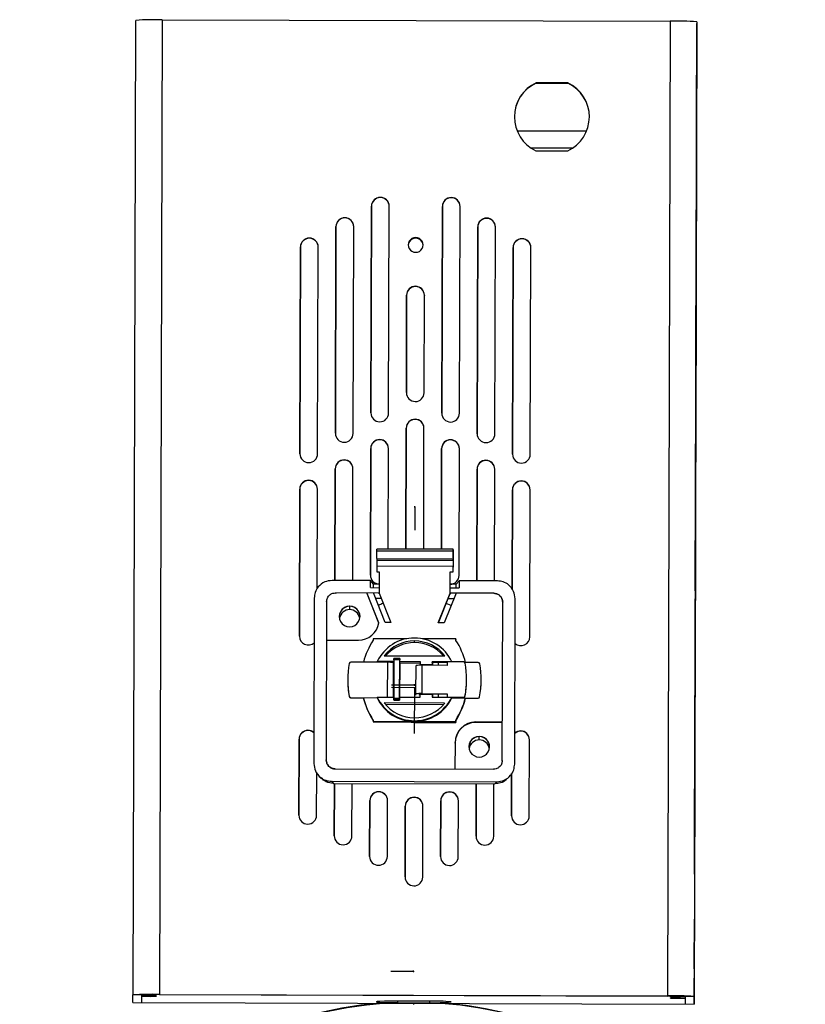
# Model space of a CAD drawing. Header units: millimetres. Extents: x -138 to 65, y -427 to -15.
# Tile 6 of 6: x -68 to 65, y -181 to -15. Entities that reach past the tile are written whole.
import ezdxf

# ---------------------------------------------------------------- set-up
doc = ezdxf.new("R2010")
doc.units = ezdxf.units.MM
doc.header["$PDSIZE"] = -1

msp = doc.modelspace()

# ---------------------------------------------------------------- linework, layer by layer
at = {"color": 7, "linetype": 'Continuous', "lineweight": 25}
for p, q in [((-48.6, -14.96), (-49.05, -179.91)), ((-44.1, -14.87), (-44.55, -179.82)), ((-44.1, -14.87), (41.9, -15.1)), ((41.9, -15.1), (41.45, -180.06)), ((46.4, -15.22), (45.95, -180.17)), ((46.35, -32.32), (46.4, -16.05)), ((46.4, -15.22), (46.4, -15.5)), ((46.4, -16.05), (46.4, -15.65)), ((24.57, -25.55), (19.18, -25.54)), ((19.18, -25.57), (19.18, -25.54)), ((19.18, -25.57), (24.57, -25.59)), ((24.57, -25.59), (24.57, -25.55)), ((15.96, -33.64), (27.74, -33.67)), ((18.24, -36.51), (25.45, -36.53)), ((46.34, -36.62), (45.96, -177.06)), ((19.15, -37.03), (24.54, -37.05)), ((46.28, -60.34), (46.34, -37.53)), ((46.34, -37.6), (46.28, -60.41)), ((46.32, -43.7), (46.34, -37.46)), ((46.34, -37.53), (46.32, -43.77)), ((-7.18, -44.96), (-7.18, -44.92)), ((4.82, -44.99), (4.82, -44.96)), ((-8.68, -46.42), (-8.78, -81.41)), ((-8.78, -81.41), (-8.68, -46.45)), ((-8.68, -46.45), (-8.68, -46.42)), ((-5.78, -81.42), (-5.68, -46.43)), ((-5.68, -46.46), (-5.68, -46.43)), ((3.32, -46.45), (3.22, -81.44)), ((3.22, -81.44), (3.32, -46.49)), ((3.32, -46.49), (3.32, -46.45)), ((6.22, -81.45), (6.32, -46.46)), ((6.32, -46.49), (6.32, -46.46)), ((-14.69, -49.86), (-14.79, -84.85)), ((-14.79, -84.85), (-14.69, -49.9)), ((-14.69, -49.9), (-14.69, -49.86)), ((-13.19, -48.4), (-13.19, -48.37)), ((-11.79, -84.86), (-11.69, -49.87)), ((-11.69, -49.91), (-11.69, -49.87)), ((9.31, -49.93), (9.21, -84.92)), ((9.21, -84.92), (9.31, -49.97)), ((9.31, -49.97), (9.31, -49.93)), ((10.81, -48.47), (10.81, -48.43)), ((12.21, -84.93), (12.31, -49.94)), ((12.31, -49.97), (12.31, -49.94)), ((46.23, -76.69), (46.31, -49.7)), ((46.31, -49.77), (46.23, -76.76)), ((46.23, -76.97), (46.31, -49.98)), ((46.31, -50.05), (46.23, -77.04)), ((46.28, -60.62), (46.31, -50.12)), ((46.31, -50.19), (46.28, -60.69)), ((-20.7, -53.31), (-20.8, -88.3)), ((-20.7, -53.35), (-20.7, -53.31)), ((-19.2, -51.85), (-19.2, -51.82)), ((-17.8, -88.31), (-17.7, -53.32)), ((-17.7, -53.35), (-17.7, -53.32)), ((-1.2, -51.83), (-1.2, -51.72)), ((16.8, -51.95), (16.8, -51.91)), ((-20.8, -88.3), (-20.7, -53.35)), ((15.3, -53.41), (15.2, -88.4)), ((15.2, -88.4), (15.3, -53.44)), ((15.3, -53.44), (15.3, -53.41)), ((18.2, -88.41), (18.3, -53.42)), ((18.3, -53.45), (18.3, -53.42)), ((-1.22, -60.01), (-1.22, -59.97)), ((-2.73, -61.47), (-2.77, -77.96)), ((-2.77, -77.96), (-2.73, -61.5)), ((-2.73, -61.5), (-2.73, -61.47)), ((0.23, -77.97), (0.27, -61.47)), ((0.27, -61.47), (0.27, -61.51)), ((46.19, -93.33), (46.26, -66.33)), ((46.26, -66.4), (46.19, -93.4)), ((46.19, -93.61), (46.26, -66.61)), ((46.26, -66.68), (46.19, -93.68)), ((-1.28, -82.5), (-1.28, -82.46)), ((46.14, -109.68), (46.22, -82.69)), ((46.22, -82.76), (46.14, -109.75)), ((46.14, -109.96), (46.22, -82.97)), ((46.22, -83.04), (46.14, -110.03)), ((-2.79, -83.96), (-2.84, -104.45)), ((-2.84, -104.45), (-2.79, -83.99)), ((-2.79, -83.99), (-2.79, -83.96)), ((0.16, -104.46), (0.21, -83.97)), ((0.21, -84), (0.21, -83.97)), ((-7.29, -85.95), (-7.29, -85.91)), ((4.71, -85.98), (4.71, -85.94)), ((-8.8, -87.41), (-8.86, -108.86)), ((-8.86, -108.86), (-8.8, -87.44)), ((-8.8, -87.44), (-8.8, -87.41)), ((-5.84, -104.45), (-5.8, -87.41)), ((-5.8, -87.45), (-5.8, -87.41)), ((3.2, -87.44), (3.16, -104.47)), ((3.16, -104.47), (3.2, -87.47)), ((3.2, -87.47), (3.2, -87.44)), ((6.14, -108.9), (6.2, -87.45)), ((6.2, -87.48), (6.2, -87.45)), ((-13.3, -89.39), (-13.3, -89.36)), ((10.7, -89.46), (10.7, -89.42)), ((-14.81, -90.85), (-14.86, -109.76)), ((-14.86, -109.76), (-14.81, -90.89)), ((-14.81, -90.89), (-14.81, -90.85)), ((-11.86, -109.76), (-11.81, -90.86)), ((-11.81, -90.9), (-11.81, -90.86)), ((9.19, -90.92), (9.14, -109.82)), ((9.14, -109.82), (9.19, -90.95)), ((9.19, -90.95), (9.19, -90.92)), ((12.14, -109.83), (12.19, -90.93)), ((12.19, -90.96), (12.19, -90.93)), ((-19.31, -92.84), (-19.31, -92.8)), ((16.69, -92.94), (16.69, -92.9)), ((-20.82, -94.3), (-20.88, -119.18)), ((-20.88, -119.18), (-20.82, -94.33)), ((-20.82, -94.33), (-20.82, -94.3)), ((-17.86, -111.17), (-17.82, -94.31)), ((-17.82, -94.34), (-17.82, -94.31)), ((15.18, -94.4), (15.14, -111.3)), ((15.14, -111.3), (15.18, -94.43)), ((15.18, -94.43), (15.18, -94.4)), ((18.12, -119.29), (18.18, -94.41)), ((18.18, -94.44), (18.18, -94.41)), ((46.1, -126.32), (46.17, -99.32)), ((46.17, -99.39), (46.1, -126.39)), ((46.1, -126.6), (46.17, -99.6)), ((46.17, -99.67), (46.1, -126.67)), ((-7.8, -106.05), (-7.79, -104.78)), ((5.16, -104.48), (-7.79, -104.44)), ((5.16, -104.82), (-7.79, -104.78)), ((5.16, -104.82), (5.15, -106.09)), ((-7.8, -106.05), (5.15, -106.09)), ((-7.8, -106.05), (-7.8, -106.3)), ((-7.8, -106.3), (5.15, -106.34)), ((-7.8, -106.3), (-7.8, -107.3)), ((5.15, -105.95), (5.15, -107.52)), ((5.15, -106.34), (5.15, -106.09)), ((5.15, -106.34), (5.15, -107.34)), ((-7.8, -107.3), (5.15, -107.34)), ((-7.8, -107.3), (-7.8, -108.27)), ((-7.8, -108.27), (-7.35, -108.27)), ((-7.35, -108.27), (-7.36, -111.88)), ((4.64, -111.91), (4.65, -108.3)), ((4.64, -111.01), (4.65, -108.3)), ((4.65, -108.3), (5.15, -108.3)), ((5.15, -108.3), (5.15, -107.3)), ((5.15, -107.34), (5.15, -107.3)), ((5.15, -108.3), (5.15, -108.03)), ((-8.86, -109.77), (-15.36, -109.75)), ((-8.86, -110.97), (-8.86, -109.77)), ((-8.36, -110.37), (-8.86, -109.77)), ((6.14, -109.81), (5.64, -110.41)), ((6.14, -109.81), (6.14, -111.01)), ((12.64, -109.83), (6.14, -109.81)), ((-8.86, -110.97), (-7.36, -110.98)), ((-8.36, -110.97), (-8.36, -110.37)), ((-7.36, -110.37), (-8.36, -110.37)), ((5.64, -110.41), (4.64, -110.4)), ((4.64, -111.01), (6.14, -111.01)), ((5.64, -111.01), (5.64, -110.41)), ((-18.37, -112.74), (-18.44, -140.74)), ((-7.36, -111.88), (-14.76, -111.86)), ((-14.76, -111.86), (-14.73, -111.97)), ((-7.43, -116.95), (-9.44, -111.87)), ((-7.43, -117), (-9.43, -111.98)), ((-6.38, -116.88), (-8.36, -111.87)), ((-7.01, -112.82), (-7.99, -112.82)), ((-7.36, -111.88), (-5.38, -116.88)), ((-7.36, -112.02), (-7.36, -111.88)), ((-7.36, -111.93), (-5.4, -116.88)), ((-7.36, -111.93), (-7.36, -112.02)), ((-7.36, -112.02), (-7.33, -112.02)), ((2.62, -116.9), (4.64, -111.91)), ((2.64, -116.9), (4.64, -111.96)), ((5.64, -111.91), (3.62, -116.9)), ((5.26, -112.85), (4.28, -112.85)), ((4.6, -112.05), (4.64, -112.05)), ((12.04, -111.93), (4.64, -111.91)), ((4.64, -111.91), (4.64, -112.05)), ((15.56, -140.83), (15.63, -112.84)), ((-16.27, -113.35), (-16.34, -140.14)), ((-16.23, -113.46), (-16.27, -113.35)), ((-12.37, -114.69), (-12.37, -114.09)), ((13.46, -140.22), (13.53, -113.43)), ((46.05, -142.67), (46.13, -115.68)), ((46.13, -115.75), (46.05, -142.74)), ((46.05, -142.95), (46.13, -115.96)), ((46.13, -116.03), (46.05, -143.02)), ((-5.38, -116.88), (-6.38, -116.88)), ((3.62, -116.9), (2.62, -116.9)), ((-16.29, -119.85), (-10.89, -119.86)), ((-2.7, -119.62), (-8.39, -119.61)), ((-8.39, -119.61), (-8.39, -119.86)), ((5.61, -119.65), (-0.08, -119.63)), ((5.61, -119.9), (5.61, -119.65)), ((5.61, -119.65), (5.61, -119.74)), ((5.61, -119.9), (5.61, -119.74)), ((-1.39, -120.28), (-1.39, -120)), ((-6.52, -122.49), (3.73, -122.52)), ((-4.89, -123.2), (-4.91, -129.69)), ((-3.89, -122.95), (-4.89, -122.95)), ((-3.89, -123.2), (-4.89, -123.2)), ((-3.91, -129.7), (-3.89, -123.2)), ((-3.9, -123.49), (-3.89, -122.99)), ((-3.89, -122.95), (-3.89, -122.99)), ((-5.93, -123.61), (-12.19, -123.6)), ((-4.9, -123.49), (-7.72, -123.48)), ((-7.72, -123.61), (-7.72, -123.48)), ((-5.94, -129.49), (-5.93, -123.61)), ((-4.96, -129.49), (-4.95, -123.63)), ((-4.9, -123.63), (-4.95, -123.63)), ((-3.9, -123.76), (-3.91, -129.49)), ((-3.9, -123.76), (-3.9, -123.49)), ((-0.4, -123.5), (-3.9, -123.49)), ((-0.4, -123.77), (-3.9, -123.76)), ((-1.15, -128.94), (-1.14, -124.14)), ((-0.4, -124), (-0.4, -123.5)), ((1.6, -124.01), (-0.4, -124)), ((-0.4, -124.03), (-0.4, -124)), ((1.6, -124.04), (-0.4, -124.03)), ((-0.4, -124.12), (-0.4, -124.03)), ((-0.14, -124.12), (-0.15, -128.92)), ((4.13, -124.13), (-0.14, -124.12)), ((1.6, -123.51), (1.6, -124.01)), ((1.6, -123.65), (1.6, -123.51)), ((4.93, -123.52), (1.6, -123.51)), ((1.6, -123.65), (1.6, -124.12)), ((1.65, -123.65), (1.6, -123.65)), ((1.6, -124.04), (1.6, -124.01)), ((1.6, -124.12), (1.6, -124.04)), ((1.65, -123.65), (1.65, -124.12)), ((4.13, -123.64), (2.63, -123.64)), ((2.63, -123.64), (2.63, -124.12)), ((4.13, -123.53), (4.13, -124.13)), ((6.93, -123.54), (4.13, -123.53)), ((4.93, -123.52), (4.93, -123.53)), ((9.4, -123.65), (7.14, -123.65)), ((-12.7, -126.6), (-12.7, -126.61)), ((7.43, -126.55), (7.43, -126.53)), ((9.9, -126.67), (9.9, -126.65)), ((-12.45, -129.41), (-12.45, -129.39)), ((-12.21, -129.59), (-7.74, -129.61)), ((-12.21, -129.59), (-12.21, -129.61)), ((-12.21, -129.61), (-10.04, -129.62)), ((-10.04, -129.62), (-10.04, -129.6)), ((-7.74, -129.48), (-4.91, -129.49)), ((-7.74, -129.48), (-7.74, -129.61)), ((-4.91, -129.69), (-3.91, -129.7)), ((-3.91, -129.95), (-4.91, -129.95)), ((-4.91, -129.95), (-4.91, -129.99)), ((-3.91, -129.99), (-3.91, -129.49)), ((-3.91, -129.49), (-0.41, -129.5)), ((-3.91, -129.95), (-3.91, -129.99)), ((-1.15, -129.16), (-1.15, -128.94)), ((-0.55, -128.93), (4.12, -128.95)), ((-0.55, -129.17), (-0.55, -128.93)), ((-0.41, -129), (-0.41, -128.93)), ((-0.41, -129.5), (-0.41, -129)), ((-0.41, -129), (1.59, -129.01)), ((-0.15, -128.92), (4.12, -128.93)), ((1.59, -128.94), (1.59, -129.51)), ((1.59, -129.04), (1.59, -128.94)), ((1.59, -129.01), (1.59, -129.51)), ((1.59, -129.04), (1.59, -129.01)), ((1.59, -129.51), (4.91, -129.52)), ((1.64, -128.94), (1.64, -129.51)), ((2.62, -128.94), (2.62, -129.51)), ((4.12, -128.93), (4.12, -129.52)), ((4.91, -129.64), (4.91, -129.52)), ((4.91, -129.53), (6.91, -129.53)), ((4.91, -129.55), (6.91, -129.55)), ((4.91, -129.64), (9.38, -129.65)), ((6.91, -129.55), (6.91, -129.53)), ((7.16, -129.33), (7.16, -129.35)), ((7.22, -129.67), (7.22, -129.65)), ((7.22, -129.67), (9.38, -129.67)), ((9.38, -129.67), (9.38, -129.65)), ((9.63, -129.45), (9.63, -129.47)), ((3.71, -130.51), (-6.54, -130.49)), ((3.48, -130.79), (-6.31, -130.77)), ((-4.91, -129.99), (-3.91, -129.99)), ((46.01, -157.66), (46.08, -132.32)), ((46.08, -132.39), (46.01, -157.73)), ((46.01, -157.94), (46.08, -132.6)), ((46.08, -132.67), (46.01, -158.01)), ((-8.42, -133.35), (-8.42, -133.6)), ((-8.42, -133.6), (5.58, -133.64)), ((-8.42, -133.6), (-8.42, -133.67)), ((-8.42, -133.67), (-1.42, -133.69)), ((-2.56, -133.69), (-1.42, -133.79)), ((-1.42, -133.5), (-1.42, -133.62)), ((-1.42, -133.69), (-1.42, -133.79)), ((-1.42, -133.79), (5.58, -133.8)), ((5.58, -133.64), (5.58, -133.39)), ((5.58, -133.39), (5.58, -133.49)), ((5.58, -133.8), (5.58, -133.49)), ((5.58, -133.64), (5.58, -133.8)), ((13.48, -133.73), (8.98, -133.71)), ((8.98, -133.79), (8.98, -133.71)), ((13.44, -133.8), (8.98, -133.79)), ((-20.93, -136.61), (-20.97, -149.5)), ((-20.93, -136.65), (-20.93, -136.61)), ((-19.43, -135.15), (-19.43, -135.12)), ((9.57, -136.75), (9.57, -136.14)), ((16.57, -135.25), (16.57, -135.22)), ((-20.97, -149.5), (-20.93, -136.65)), ((5.47, -137.2), (5.45, -141.7)), ((5.47, -137.28), (5.45, -141.7)), ((5.47, -137.28), (5.47, -137.2)), ((18.03, -149.61), (18.07, -136.72)), ((18.07, -136.76), (18.07, -136.72)), ((13.42, -140.26), (13.46, -140.22)), ((-17.97, -149.51), (-17.95, -142.28)), ((-17.57, -142.86), (-17.22, -143.21)), ((-14.85, -141.65), (11.95, -141.72)), ((14.32, -143.3), (14.67, -142.95)), ((15.05, -142.41), (15.03, -149.6)), ((15.03, -149.6), (15.05, -142.41)), ((-15.45, -143.74), (12.55, -143.82)), ((-15.45, -143.74), (-15.1, -144.1)), ((-15.1, -144.1), (12.2, -144.17)), ((-14.95, -144.1), (-14.98, -152.98)), ((-14.98, -152.98), (-14.95, -144.1)), ((-11.98, -152.99), (-11.95, -144.1)), ((9.05, -144.16), (9.02, -153.05)), ((9.02, -153.05), (9.05, -144.16)), ((12.02, -153.05), (12.05, -144.17)), ((12.2, -144.17), (12.55, -143.82)), ((-7.46, -145.54), (-7.46, -145.51)), ((-1.46, -146.48), (-1.46, -146.45)), ((4.54, -145.58), (4.54, -145.54)), ((-8.96, -147), (-8.99, -156.46)), ((-8.99, -156.46), (-8.96, -147.04)), ((-8.96, -147.04), (-8.96, -147)), ((-5.99, -156.47), (-5.96, -147.01)), ((-5.96, -147.05), (-5.96, -147.01)), ((-2.96, -147.94), (-3, -159.94)), ((-3, -159.94), (-2.96, -147.98)), ((-2.96, -147.98), (-2.96, -147.94)), ((0, -159.95), (0.04, -147.95)), ((0.04, -147.99), (0.04, -147.95)), ((3.04, -147.04), (3.01, -156.49)), ((3.01, -156.49), (3.04, -147.07)), ((3.04, -147.07), (3.04, -147.04)), ((6.01, -156.5), (6.04, -147.05)), ((6.04, -147.08), (6.04, -147.05)), ((46.01, -157.52), (46.04, -148.67)), ((46.04, -148.74), (46.01, -157.59)), ((46.01, -157.8), (46.04, -148.95)), ((46.03, -149.02), (46.01, -157.87)), ((-47.55, -179.92), (-49.05, -179.91)), ((-49.05, -181.2), (-49.05, -179.91)), ((-47.55, -181.2), (-47.55, -179.92)), ((-45.05, -179.93), (-47.55, -179.93)), ((-47.55, -180.18), (-47.55, -179.93)), ((-46.05, -179.97), (-46.05, -180.15)), ((-45.05, -179.97), (-46.05, -179.97)), ((-45.05, -179.93), (-45.05, -179.97)), ((-44.55, -179.82), (41.45, -180.06)), ((-44.55, -179.82), (-44.55, -179.85)), ((-44.55, -179.85), (41.45, -180.09)), ((-49.05, -181.2), (45.95, -181.46)), ((-49.05, -181.2), (45.95, -181.46)), ((-45.05, -180.19), (-47.55, -180.18)), ((-45.05, -180.16), (-46.05, -180.15)), ((-45.05, -180.16), (-45.05, -180.19)), ((1.14, -180.95), (-4.25, -180.94)), ((-4.25, -180.94), (-4.25, -181.21)), ((-4.25, -181.21), (1.14, -181.22)), ((1.14, -180.95), (1.14, -181.22)), ((41.45, -180.09), (41.45, -180.06)), ((41.95, -180.17), (44.45, -180.18)), ((41.95, -180.17), (41.95, -180.21)), ((41.95, -180.21), (41.95, -180.17)), ((41.95, -180.21), (42.95, -180.21)), ((41.95, -180.39), (42.95, -180.4)), ((41.95, -180.39), (41.95, -180.43)), ((41.95, -180.43), (41.95, -180.39)), ((41.95, -180.43), (44.45, -180.44)), ((42.95, -180.4), (42.95, -180.21)), ((44.45, -180.17), (44.45, -181.45)), ((44.45, -180.18), (44.45, -180.17)), ((45.95, -180.17), (44.45, -180.17)), ((45.95, -180.17), (45.95, -181.46))]:
    msp.add_line(p, q, dxfattribs=at)
at = {"color": 7, "linetype": 'Continuous'}
for p, q in [((-1.32, -97.35), (-1.33, -101.22)), ((-1.32, -97.35), (-1.32, -97.17)), ((-1.41, -127.91), (-5.28, -127.89)), ((-1.41, -127.49), (-5.27, -127.48)), ((-1.41, -127.91), (-1.43, -135.64)), ((-1.41, -127.49), (-1.41, -127.31)), ((-1.54, -175.94), (-5.41, -175.93)), ((-1.54, -175.94), (-1.54, -175.76))]:
    msp.add_line(p, q, dxfattribs=at)
at = {"color": 7, "linetype": 'Continuous', "lineweight": 25, "flags": 128}
for points in [[(46.4, -15.65), (46.4, -15.62), (46.4, -15.59), (46.4, -15.56), (46.4, -15.54), (46.4, -15.52), (46.4, -15.51), (46.4, -15.5), (46.4, -15.5)], [(46.37, -26.5), (46.37, -26.37), (46.37, -25.95), (46.37, -25.27), (46.38, -24.4), (46.38, -23.43), (46.38, -22.45), (46.38, -21.56), (46.39, -20.85), (46.39, -20.38), (46.39, -20.21)], [(46.39, -20.21), (46.39, -20.34), (46.39, -20.76), (46.38, -21.45), (46.38, -22.31), (46.38, -23.28), (46.38, -24.26), (46.37, -25.15), (46.37, -25.86), (46.37, -26.33), (46.37, -26.5)], [(46.34, -36.62), (46.34, -35.93), (46.35, -35.26), (46.35, -34.62), (46.35, -34.02), (46.35, -33.48), (46.35, -33.01), (46.35, -32.62), (46.35, -32.32)], [(46.34, -37.46), (46.34, -36.89), (46.34, -36.41), (46.34, -36.1), (46.34, -36), (46.34, -36.12), (46.34, -36.46), (46.34, -36.95), (46.34, -37.53)], [(46.34, -37.53), (46.34, -36.96), (46.34, -36.48), (46.34, -36.17), (46.34, -36.07), (46.34, -36.19), (46.34, -36.53), (46.34, -37.02), (46.34, -37.6)], [(46.3, -50.56), (46.31, -50.43), (46.31, -50), (46.31, -49.32), (46.31, -48.45), (46.31, -47.48), (46.32, -46.51), (46.32, -45.62), (46.32, -44.91), (46.32, -44.44), (46.32, -44.26)], [(46.32, -44.26), (46.32, -44.39), (46.32, -44.82), (46.32, -45.5), (46.32, -46.37), (46.31, -47.34), (46.31, -48.31), (46.31, -49.2), (46.31, -49.92), (46.31, -50.38), (46.3, -50.56)], [(46.32, -43.77), (46.32, -44.34), (46.32, -44.82), (46.32, -45.13), (46.32, -45.23), (46.32, -45.11), (46.32, -44.77), (46.32, -44.28), (46.32, -43.7)], [(46.31, -49.7), (46.31, -49.13), (46.31, -48.65), (46.31, -48.33), (46.31, -48.23), (46.31, -48.36), (46.31, -48.7), (46.31, -49.19), (46.31, -49.77)], [(46.31, -49.98), (46.31, -49.41), (46.31, -48.93), (46.31, -48.61), (46.31, -48.51), (46.31, -48.64), (46.31, -48.98), (46.31, -49.47), (46.31, -50.05)], [(46.31, -50.12), (46.31, -49.55), (46.31, -49.07), (46.31, -48.75), (46.31, -48.65), (46.31, -48.78), (46.31, -49.12), (46.31, -49.61), (46.31, -50.19)], [(46.28, -60.41), (46.28, -60.98), (46.27, -61.46), (46.27, -61.77), (46.27, -61.87), (46.27, -61.74), (46.27, -61.41), (46.28, -60.91), (46.28, -60.34)], [(46.28, -60.69), (46.28, -61.26), (46.27, -61.74), (46.27, -62.05), (46.27, -62.15), (46.27, -62.02), (46.27, -61.69), (46.28, -61.19), (46.28, -60.62)], [(46.26, -66.33), (46.26, -65.76), (46.26, -65.28), (46.27, -64.97), (46.27, -64.87), (46.27, -65), (46.26, -65.33), (46.26, -65.83), (46.26, -66.4)], [(46.26, -66.61), (46.26, -66.04), (46.26, -65.56), (46.26, -65.25), (46.26, -65.15), (46.26, -65.28), (46.26, -65.61), (46.26, -66.11), (46.26, -66.68)], [(46.23, -76.76), (46.23, -77.33), (46.23, -77.81), (46.23, -78.12), (46.23, -78.23), (46.23, -78.1), (46.23, -77.76), (46.23, -77.27), (46.23, -76.69)], [(46.23, -77.04), (46.23, -77.61), (46.23, -78.09), (46.23, -78.4), (46.23, -78.51), (46.23, -78.38), (46.23, -78.04), (46.23, -77.55), (46.23, -76.97)], [(46.22, -82.69), (46.22, -82.12), (46.22, -81.64), (46.22, -81.33), (46.22, -81.22), (46.22, -81.35), (46.22, -81.69), (46.22, -82.18), (46.22, -82.76)], [(46.22, -82.97), (46.22, -82.4), (46.22, -81.92), (46.22, -81.61), (46.22, -81.5), (46.22, -81.63), (46.22, -81.97), (46.22, -82.46), (46.22, -83.04)], [(46.19, -93.4), (46.19, -93.97), (46.18, -94.45), (46.18, -94.76), (46.18, -94.86), (46.18, -94.73), (46.18, -94.4), (46.19, -93.9), (46.19, -93.33)], [(46.19, -93.68), (46.18, -94.25), (46.18, -94.73), (46.18, -95.04), (46.18, -95.14), (46.18, -95.01), (46.18, -94.68), (46.19, -94.18), (46.19, -93.61)], [(46.17, -99.32), (46.17, -98.75), (46.17, -98.27), (46.17, -97.96), (46.18, -97.86), (46.17, -97.99), (46.17, -98.32), (46.17, -98.82), (46.17, -99.39)], [(46.17, -99.6), (46.17, -99.03), (46.17, -98.55), (46.17, -98.24), (46.17, -98.14), (46.17, -98.27), (46.17, -98.6), (46.17, -99.1), (46.17, -99.67)], [(-7.79, -104.78), (-7.79, -104.56), (-7.79, -104.45), (-7.79, -104.44)], [(5.15, -105.95), (5.15, -105.54), (5.15, -105.16), (5.16, -104.84), (5.16, -104.61), (5.16, -104.49), (5.16, -104.49), (5.16, -104.6), (5.16, -104.82)], [(5.15, -108.03), (5.15, -108.01), (5.15, -107.98), (5.15, -107.94), (5.15, -107.87), (5.15, -107.8), (5.15, -107.71), (5.15, -107.61), (5.15, -107.52)], [(46.14, -109.75), (46.14, -110.32), (46.14, -110.8), (46.14, -111.12), (46.14, -111.22), (46.14, -111.09), (46.14, -110.75), (46.14, -110.26), (46.14, -109.68)], [(46.14, -110.03), (46.14, -110.6), (46.14, -111.08), (46.14, -111.4), (46.14, -111.5), (46.14, -111.37), (46.14, -111.03), (46.14, -110.54), (46.14, -109.96)], [(4.79, -114.01), (3.99, -113.67), (3.95, -113.66)], [(46.13, -115.68), (46.13, -115.11), (46.13, -114.63), (46.13, -114.32), (46.13, -114.22), (46.13, -114.34), (46.13, -114.68), (46.13, -115.17), (46.13, -115.75)], [(46.13, -115.96), (46.13, -115.39), (46.13, -114.91), (46.13, -114.6), (46.13, -114.5), (46.13, -114.62), (46.13, -114.96), (46.13, -115.45), (46.13, -116.03)], [(-4.89, -123.2), (-4.89, -123.15), (-4.89, -123.1), (-4.89, -123.06), (-4.89, -123.02), (-4.89, -122.99), (-4.89, -122.97), (-4.89, -122.96), (-4.89, -122.95)], [(-3.89, -122.95), (-3.89, -122.96), (-3.89, -122.97), (-3.89, -122.99), (-3.89, -123.02), (-3.89, -123.06), (-3.89, -123.1), (-3.89, -123.15), (-3.89, -123.2)], [(46.1, -126.39), (46.1, -126.96), (46.09, -127.44), (46.09, -127.75), (46.09, -127.85), (46.09, -127.72), (46.09, -127.39), (46.1, -126.89), (46.1, -126.32)], [(46.1, -126.67), (46.09, -127.24), (46.09, -127.72), (46.09, -128.03), (46.09, -128.13), (46.09, -128), (46.09, -127.67), (46.09, -127.17), (46.1, -126.6)], [(-4.91, -129.95), (-4.91, -129.94), (-4.91, -129.93), (-4.91, -129.9), (-4.91, -129.87), (-4.91, -129.83), (-4.91, -129.79), (-4.91, -129.74), (-4.91, -129.69)], [(-3.91, -129.7), (-3.91, -129.75), (-3.91, -129.79), (-3.91, -129.84), (-3.91, -129.87), (-3.91, -129.91), (-3.91, -129.93), (-3.91, -129.95), (-3.91, -129.95)], [(46.08, -132.32), (46.08, -131.74), (46.08, -131.27), (46.08, -130.95), (46.08, -130.85), (46.08, -130.98), (46.08, -131.32), (46.08, -131.81), (46.08, -132.39)], [(46.08, -132.6), (46.08, -132.02), (46.08, -131.55), (46.08, -131.23), (46.08, -131.13), (46.08, -131.26), (46.08, -131.59), (46.08, -132.09), (46.08, -132.67)], [(46.05, -142.74), (46.05, -143.31), (46.05, -143.79), (46.05, -144.11), (46.05, -144.21), (46.05, -144.08), (46.05, -143.74), (46.05, -143.25), (46.05, -142.67)], [(46.05, -143.02), (46.05, -143.59), (46.05, -144.07), (46.05, -144.39), (46.05, -144.49), (46.05, -144.36), (46.05, -144.02), (46.05, -143.53), (46.05, -142.95)], [(46.04, -148.95), (46.04, -148.38), (46.04, -147.9), (46.04, -147.59), (46.04, -147.49), (46.04, -147.61), (46.04, -147.95), (46.04, -148.44), (46.03, -149.02)], [(46.04, -148.67), (46.04, -148.1), (46.04, -147.62), (46.04, -147.31), (46.04, -147.21), (46.04, -147.33), (46.04, -147.67), (46.04, -148.16), (46.04, -148.74)], [(46.02, -155.53), (46.02, -155.4), (46.02, -154.97), (46.02, -154.29), (46.02, -153.42), (46.03, -152.46), (46.03, -151.48), (46.03, -150.59), (46.03, -149.88), (46.03, -149.41), (46.03, -149.23)], [(46.03, -149.23), (46.03, -149.36), (46.03, -149.79), (46.03, -150.47), (46.03, -151.34), (46.03, -152.31), (46.02, -153.29), (46.02, -154.17), (46.02, -154.89), (46.02, -155.35), (46.02, -155.53)], [(46.01, -157.59), (46.01, -158.16), (46.01, -158.64), (46.01, -158.95), (46.01, -159.05), (46.01, -158.93), (46.01, -158.59), (46.01, -158.1), (46.01, -157.52)], [(46.01, -157.73), (46.01, -158.3), (46.01, -158.78), (46.01, -159.09), (46.01, -159.19), (46.01, -159.07), (46.01, -158.73), (46.01, -158.24), (46.01, -157.66)], [(46.01, -157.87), (46.01, -158.44), (46.01, -158.92), (46.01, -159.23), (46.01, -159.33), (46.01, -159.21), (46.01, -158.87), (46.01, -158.38), (46.01, -157.8)], [(46.01, -158.01), (46.01, -158.58), (46.01, -159.06), (46.01, -159.37), (46.01, -159.47), (46.01, -159.35), (46.01, -159.01), (46.01, -158.52), (46.01, -157.94)], [(45.96, -175.46), (45.96, -175.33), (45.96, -174.91), (45.97, -174.23), (45.97, -173.36), (45.97, -172.39), (45.97, -171.41), (45.98, -170.52), (45.98, -169.81), (45.98, -169.34), (45.98, -169.17)], [(45.98, -169.17), (45.98, -169.3), (45.98, -169.72), (45.98, -170.4), (45.97, -171.27), (45.97, -172.24), (45.97, -173.22), (45.97, -174.11), (45.96, -174.82), (45.96, -175.29), (45.96, -175.46)], [(45.95, -181.46), (45.95, -181.39), (45.95, -181.15), (45.95, -180.76), (45.95, -180.21), (45.95, -179.54), (45.95, -178.78), (45.96, -177.94), (45.96, -177.06)], [(-46.37, -179.93), (-46.34, -179.94), (-46.05, -179.97)], [(-4.25, -180.94), (-5.47, -180.95), (-6.49, -180.97), (-7.26, -181), (-7.74, -181.03), (-7.9, -181.06), (-7.74, -181.1), (-7.26, -181.13), (-6.49, -181.16), (-5.47, -181.19), (-4.25, -181.21)], [(-1.55, -181.33), (-1.55, -181.38), (-1.55, -181.45), (-1.55, -181.52)], [(42.95, -180.21), (43.24, -180.18), (43.27, -180.18)]]:
    msp.add_lwpolyline(points, dxfattribs=at)
at = {"color": 7, "linetype": 'Continuous', "lineweight": 25}
for centre, radius, start, end in [((-45.35, -63.17), 48.32, 88.5096, 93.849), ((42.89, -63.41), 48.32, 85.837, 91.1764), ((21.86, -31.29), 6.35, 114.9387, 244.7473), ((21.86, -31.33), 6.35, 114.9396, 179.8478), ((21.86, -31.29), 6.35, 294.9387, 64.7473), ((21.86, -31.33), 6.35, 359.8542, 64.7461), ((-7.18, -46.42), 1.5, 89.8352, 179.8352), ((-7.18, -46.46), 1.5, 89.8352, 179.8352), ((-7.18, -46.42), 1.5, 359.8508, 89.8508), ((-7.18, -46.46), 1.5, 359.8508, 89.8508), ((4.82, -46.45), 1.5, 89.8352, 179.8352), ((4.82, -46.49), 1.5, 89.8352, 179.8352), ((4.82, -46.45), 1.5, 359.8508, 89.8508), ((4.82, -46.49), 1.5, 359.8508, 89.8508), ((-13.19, -49.87), 1.5, 89.8352, 179.8352), ((-13.19, -49.9), 1.5, 89.8352, 179.8352), ((-13.19, -49.87), 1.5, 359.8508, 89.8508), ((-13.19, -49.9), 1.5, 359.8508, 89.8508), ((10.81, -49.93), 1.5, 89.8352, 179.8352), ((10.81, -49.97), 1.5, 89.8352, 179.8352), ((10.81, -49.93), 1.5, 359.8508, 89.8508), ((10.81, -49.97), 1.5, 359.8508, 89.8508), ((-19.2, -53.32), 1.5, 89.8352, 179.8352), ((-19.2, -53.35), 1.5, 89.8352, 179.8352), ((-19.2, -53.32), 1.5, 359.8508, 89.8508), ((-19.2, -53.35), 1.5, 359.8508, 89.8508), ((-1.2, -52.97), 1.25, 89.8305, 269.8555), ((-1.2, -53.08), 1.25, 89.8354, 177.4357), ((-1.2, -52.97), 1.25, 269.8305, 89.8555), ((-1.2, -53.08), 1.25, 2.2659, 89.8506), ((16.8, -53.41), 1.5, 89.8352, 179.8352), ((16.8, -53.45), 1.5, 89.8352, 179.8352), ((16.8, -53.41), 1.5, 359.8508, 89.8508), ((16.8, -53.45), 1.5, 359.8508, 89.8508), ((-1.23, -61.47), 1.5, 89.8352, 179.8352), ((-1.23, -61.47), 1.5, 359.8508, 89.8508), ((-1.23, -61.51), 1.5, 89.8352, 179.8352), ((-1.23, -61.51), 1.5, 359.8508, 89.8508), ((-1.27, -77.97), 1.5, 179.8556, 359.8305), ((-7.28, -81.41), 1.5, 179.8556, 359.8305), ((4.72, -81.44), 1.5, 179.8556, 359.8305), ((-1.29, -83.96), 1.5, 89.8352, 179.8352), ((-1.29, -84), 1.5, 89.8352, 179.8352), ((-1.29, -83.96), 1.5, 359.8508, 89.8508), ((-1.29, -84), 1.5, 359.8508, 89.8508), ((-13.29, -84.86), 1.5, 179.8556, 359.8305), ((10.71, -84.92), 1.5, 179.8556, 359.8305), ((-7.3, -87.41), 1.5, 89.8352, 179.8352), ((-7.3, -87.45), 1.5, 89.8352, 179.8352), ((-7.3, -87.41), 1.5, 359.8508, 89.8508), ((-7.3, -87.45), 1.5, 359.8508, 89.8508), ((4.7, -87.44), 1.5, 89.8352, 179.8352), ((4.7, -87.48), 1.5, 89.8352, 179.8352), ((4.7, -87.44), 1.5, 359.8508, 89.8508), ((4.7, -87.48), 1.5, 359.8508, 89.8508), ((-19.3, -88.31), 1.5, 179.8556, 359.8305), ((-13.31, -90.86), 1.5, 89.8352, 179.8352), ((-13.31, -90.89), 1.5, 89.8352, 179.8352), ((-13.31, -90.86), 1.5, 359.8508, 89.8508), ((-13.31, -90.89), 1.5, 359.8508, 89.8508), ((10.69, -90.92), 1.5, 89.8352, 179.8352), ((10.69, -90.96), 1.5, 89.8352, 179.8352), ((10.69, -90.92), 1.5, 359.8508, 89.8508), ((10.69, -90.96), 1.5, 359.8508, 89.8508), ((16.7, -88.4), 1.5, 179.8556, 359.8305), ((-19.32, -94.3), 1.5, 89.8352, 179.8352), ((-19.32, -94.34), 1.5, 89.8352, 179.8352), ((-19.32, -94.3), 1.5, 359.8508, 89.8508), ((-19.32, -94.34), 1.5, 359.8508, 89.8508), ((16.68, -94.4), 1.5, 89.8352, 179.8352), ((16.68, -94.44), 1.5, 89.8352, 179.8352), ((16.68, -94.4), 1.5, 359.8508, 89.8508), ((16.68, -94.44), 1.5, 359.8508, 89.8508), ((-7.36, -108.86), 1.5, 179.8508, 269.8447), ((4.64, -108.89), 1.5, 269.8306, 359.834), ((-12.38, -115.84), 1.75, 89.8305, 269.8555), ((-12.38, -115.88), 1.75, 89.8326, 179.8456), ((-12.38, -116.44), 1.75, 89.8362, 169.8606), ((-12.37, -115.84), 1.75, 269.8305, 89.8555), ((-12.37, -115.88), 1.75, 359.8586, 89.8508), ((-12.38, -116.44), 1.75, 9.841, 89.8499), ((-1.41, -127.4), 14.75, 110.9895, 114.5159), ((-10.88, -116.36), 3.5, 269.8369, 350.3933), ((-19.38, -119.19), 1.5, 179.8567, 311.6431), ((1.98, -126.63), 12.39, 146.8268, 165.8274), ((-1.4, -126.5), 7, 25.2322, 154.4538), ((-4.79, -126.62), 12.39, 13.8586, 32.8592), ((16.62, -119.29), 1.5, 228.0266, 359.8293), ((-1.4, -126.5), 6.5, 89.841, 141.8528), ((-1.4, -126.78), 6.5, 89.8412, 138.6505), ((-1.4, -126.5), 6.5, 37.8332, 89.845), ((-1.4, -126.78), 6.5, 41.0356, 89.8448), ((2.44, -126.63), 15.14, 169.2044, 190.4816), ((-12.19, -123.85), 0.25, 89.8371, 169.1979), ((-5.79, -139.68), 16.07, 87.0044, 90.4993), ((-0.42, -134.85), 10.74, 88.5096, 93.849), ((2.41, -139.7), 16.07, 89.1867, 92.6816), ((6.93, -123.79), 0.25, 10.4881, 89.8489), ((-7.72, -126.5), 15.14, 349.2044, 10.4816), ((9.4, -123.9), 0.25, 10.4881, 89.8489), ((-5.25, -126.61), 15.14, 349.2044, 10.4816), ((2.44, -126.65), 15.14, 179.8508, 190.4816), ((-7.72, -126.51), 15.14, 349.2044, 359.8508), ((-5.25, -126.63), 15.14, 349.2044, 359.8508), ((-12.21, -129.34), 0.25, 190.4881, 269.8489), ((-12.21, -129.36), 0.25, 190.4881, 269.8489), ((1.98, -126.7), 12.39, 193.6139, 212.8593), ((1.98, -126.63), 12.39, 193.8586, 212.8592), ((-1.4, -126.5), 7, 205.2305, 269.8466), ((-1.4, -126.62), 7, 205.2305, 269.8466), ((-1.4, -126.5), 7, 269.8394, 334.4555), ((-1.4, -126.62), 7, 269.8394, 334.4555), ((-0.43, -139.65), 10.74, 88.5096, 93.849), ((-4.79, -126.61), 12.39, 326.8268, 345.8274), ((-4.79, -126.71), 12.39, 326.8267, 346.1832), ((6.91, -129.28), 0.25, 269.8371, 349.1979), ((6.91, -129.3), 0.25, 269.8371, 349.1979), ((9.38, -129.4), 0.25, 269.8371, 349.1979), ((9.38, -129.42), 0.25, 269.8371, 349.1979), ((-1.4, -126.5), 6.5, 217.8343, 321.8517), ((8.97, -137.21), 3.5, 89.8352, 179.8352), ((8.97, -137.29), 3.5, 89.8352, 179.8352), ((-19.43, -136.62), 1.5, 89.8352, 179.8352), ((-19.43, -136.65), 1.5, 89.8352, 179.8352), ((-19.43, -136.62), 1.5, 48.05, 89.8442), ((-19.43, -136.65), 1.5, 48.0502, 89.8442), ((9.56, -137.94), 1.75, 89.8326, 179.8456), ((9.56, -137.89), 1.75, 89.8305, 269.8555), ((9.57, -137.89), 1.75, 269.8305, 89.8555), ((9.57, -137.94), 1.75, 359.8586, 89.8508), ((16.57, -136.72), 1.5, 89.8418, 131.6523), ((16.57, -136.75), 1.5, 89.8418, 131.6525), ((16.57, -136.72), 1.5, 359.8508, 89.8508), ((16.57, -136.75), 1.5, 359.8508, 89.8508), ((9.56, -138.5), 1.75, 89.8362, 169.8606), ((9.56, -138.5), 1.75, 9.841, 89.8499), ((-7.46, -147.01), 1.5, 89.8352, 179.8352), ((-7.46, -147.04), 1.5, 89.8352, 179.8352), ((-7.46, -147.01), 1.5, 359.8508, 89.8508), ((-7.46, -147.04), 1.5, 359.8508, 89.8508), ((-1.46, -147.95), 1.5, 89.8352, 179.8352), ((-1.46, -147.98), 1.5, 89.8352, 179.8352), ((-1.46, -147.95), 1.5, 359.8508, 89.8508), ((-1.46, -147.98), 1.5, 359.8508, 89.8508), ((4.54, -147.04), 1.5, 89.8352, 179.8352), ((4.54, -147.08), 1.5, 89.8352, 179.8352), ((4.54, -147.04), 1.5, 359.8508, 89.8508), ((4.54, -147.08), 1.5, 359.8508, 89.8508), ((-19.47, -149.5), 1.5, 179.8556, 359.8305), ((16.53, -149.6), 1.5, 179.8556, 359.8305), ((-13.48, -152.98), 1.5, 179.8556, 359.8305), ((10.52, -153.05), 1.5, 179.8556, 359.8305), ((-7.49, -156.46), 1.5, 179.8556, 359.8305), ((4.51, -156.5), 1.5, 179.8556, 359.8305), ((-1.5, -159.94), 1.5, 179.8556, 359.8305), ((-45.81, -228.12), 48.32, 88.5096, 93.849), ((-45.39, -212.06), 32.21, 88.5096, 93.849), ((-46.05, -178.65), 1.5, 238.3048, 269.8435), ((-1.75, -247.57), 66.48, 94.6652, 269.856), ((-1.75, -247.51), 66.35, 93.8458, 269.8559), ((-1.72, -247.57), 66.48, 269.83, 85.0208), ((-1.72, -247.51), 66.35, 269.8301, 85.8402), ((1.73, -212.53), 31.59, 84.422, 91.0613), ((1.9, -149.65), 31.58, 268.6247, 275.2641), ((42.44, -228.36), 48.32, 85.837, 91.1764), ((42.11, -212.3), 32.21, 85.837, 91.1764), ((42.95, -178.9), 1.5, 269.8425, 301.3812)]:
    msp.add_arc(centre, radius, start, end, dxfattribs=at)
for points, knots in [([(-15.36, -109.75), (-15.78, -109.81), (-16.67, -109.91), (-17.68, -110.72), (-18.27, -111.73), (-18.33, -112.42), (-18.37, -112.74)], [0, 0, 0, 0, 0.270268, 0.562427, 0.78973, 1, 1, 1, 1]), ([(15.63, -112.84), (15.58, -112.41), (15.47, -111.53), (14.67, -110.52), (13.66, -109.93), (12.97, -109.86), (12.64, -109.83)], [0, 0, 0, 0, 0.270268, 0.562427, 0.78973, 1, 1, 1, 1]), ([(-16.27, -113.35), (-16.24, -113.14), (-16.18, -112.7), (-15.78, -112.19), (-15.27, -111.9), (-14.93, -111.87), (-14.76, -111.86)], [0, 0, 0, 0, 0.270268, 0.562427, 0.78973, 1, 1, 1, 1]), ([(13.53, -113.43), (13.51, -113.22), (13.45, -112.78), (13.05, -112.27), (12.54, -111.98), (12.2, -111.95), (12.04, -111.93)], [0, 0, 0, 0, 0.270268, 0.562427, 0.78973, 1, 1, 1, 1]), ([(12.04, -111.93), (12.25, -111.96), (12.69, -112.01), (13.19, -112.42), (13.48, -112.92), (13.52, -113.27), (13.53, -113.43)], [0, 0, 0, 0, 0.270268, 0.562427, 0.78973, 1, 1, 1, 1]), ([(-18.44, -140.74), (-18.39, -141.16), (-18.28, -142.05), (-17.47, -143.06), (-16.47, -143.64), (-15.78, -143.71), (-15.45, -143.74)], [0, 0, 0, 0, 0.270268, 0.562427, 0.78973, 1, 1, 1, 1]), ([(-16.34, -140.14), (-16.32, -140.36), (-16.26, -140.8), (-15.86, -141.3), (-15.35, -141.6), (-15.01, -141.63), (-14.85, -141.65)], [0, 0, 0, 0, 0.270268, 0.562427, 0.78973, 1, 1, 1, 1]), ([(-14.85, -141.65), (-15.06, -141.62), (-15.5, -141.56), (-16, -141.16), (-16.29, -140.65), (-16.33, -140.31), (-16.34, -140.14)], [0, 0, 0, 0, 0.270268, 0.562427, 0.78973, 1, 1, 1, 1]), ([(13.46, -140.22), (13.43, -140.44), (13.38, -140.88), (12.97, -141.38), (12.46, -141.67), (12.12, -141.7), (11.95, -141.72)], [0, 0, 0, 0, 0.270268, 0.562427, 0.78973, 1, 1, 1, 1]), ([(12.55, -143.82), (12.97, -143.77), (13.86, -143.66), (14.87, -142.85), (15.46, -141.85), (15.52, -141.16), (15.56, -140.83)], [0, 0, 0, 0, 0.270268, 0.562427, 0.78973, 1, 1, 1, 1]), ([(-15.1, -144.1), (-15.54, -144.05), (-16.34, -143.97), (-16.92, -143.42), (-17.19, -143.17)], [0, 0, 0, 0, 0.540788, 1, 1, 1, 1]), ([(14.28, -143.26), (14.22, -143.34), (13.96, -143.72), (13.2, -144.06), (12.52, -144.14), (12.2, -144.17)], [0, 0, 0, 0, 0.125264, 0.579657, 1, 1, 1, 1])]:
    msp.add_open_spline(points, degree=3, knots=knots, dxfattribs=at)
at = {"color": 7, "linetype": 'Continuous'}
for p in [(-1.32, -97.35), (-1.41, -127.49), (-1.41, -127.91), (-1.54, -175.94)]:
    msp.add_point(p, dxfattribs=at)

doc.saveas('drawing.dxf')
